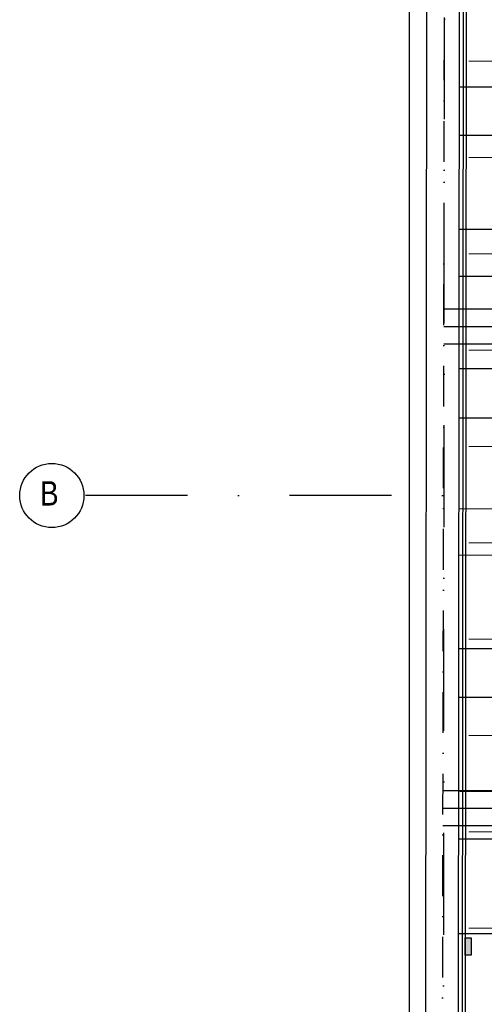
# Model space of a CAD drawing. Header units: millimetres. Extents: x -32221 to 212500, y 31663 to 93766.
# Tile 70 of 256: x 13454 to 16346, y 51638 to 57771. Entities that reach past the tile are written whole.
import ezdxf

# ---------------------------------------------------------------- set-up
doc = ezdxf.new("R2010")
doc.units = ezdxf.units.MM
doc.linetypes.add('DASHDOTX2', pattern=[50.8, 25.4, -12.7, 0, -12.7])
for name, color, linetype in [('Freon sterowanie', 251, 'Continuous'), ('osie', 251, 'Continuous'), ('Sciany', 251, 'Continuous')]:
    doc.layers.add(name, color=color, linetype=linetype)
doc.layers.add('kasetony', color=251, linetype='Continuous', lineweight=5)
doc.styles.get("Standard").update_dxf_attribs({"font": 'ARIALN.TTF'})

msp = doc.modelspace()

# ---------------------------------------------------------------- hatches: boundary and pattern name
at = {"layer": 'Freon sterowanie'}
msp.add_hatch(color=256, dxfattribs=at).paths.add_polyline_path([(16262.975, 52052.989), (16226.782, 52052.989), (16226.782, 51943.175), (16262.975, 51943.175)])

# ---------------------------------------------------------------- linework, layer by layer
msp.add_lwpolyline([(16226.782, 51943.175), (16226.782, 52052.989), (16262.975, 52052.989), (16262.975, 51943.175)], close=True, dxfattribs=at)
at = {"layer": 'kasetony'}
for p, q in [((16250.147, 57512.853), (16850.147, 57512.853)), ((16850.147, 57512.853), (16250.147, 57512.853)), ((16250.147, 56912.853), (16850.147, 56912.853)), ((16850.147, 56912.853), (16250.147, 56912.853)), ((16250.147, 56312.853), (16850.147, 56312.853)), ((16850.147, 56312.853), (16250.147, 56312.853)), ((16250.147, 55712.853), (16850.147, 55712.853)), ((16850.147, 55712.853), (16250.147, 55712.853)), ((16250.147, 55112.853), (16850.147, 55112.853)), ((16850.147, 55112.853), (16250.147, 55112.853)), ((16250.147, 54512.853), (16850.147, 54512.853)), ((16850.147, 54512.853), (16250.147, 54512.853)), ((16250.147, 53912.853), (16850.147, 53912.853)), ((16850.147, 53912.853), (16250.147, 53912.853)), ((16250.147, 53312.853), (16850.147, 53312.853)), ((16850.147, 53312.853), (16250.147, 53312.853)), ((16250.147, 52712.853), (16850.147, 52712.853)), ((16850.147, 52712.853), (16250.147, 52712.853)), ((16250.147, 52112.853), (16850.147, 52112.853)), ((16850.147, 52112.853), (16250.147, 52112.853))]:
    msp.add_line(p, q, dxfattribs=at)
at = {"layer": 'osie', "linetype": 'DASHDOTX2', "ltscale": 25}
for p, q in [((16077.737, 33019.002), (16101.37, 62731.446)), ((29738.966, 54807.176), (13854.161, 54807.176))]:
    msp.add_line(p, q, dxfattribs=at)
at = {"layer": 'osie'}
for p, q in [((16094.26, 55969.721), (26326.281, 55969.721)), ((26296.574, 55749.721), (16093.86, 55749.721)), ((16088.807, 52969.721), (25921.181, 52969.721)), ((25891.474, 52749.721), (16088.407, 52749.721))]:
    msp.add_line(p, q, dxfattribs=at)
at = {"layer": 'osie', "linetype": 'DASHDOTX2', "ltscale": 20}
for p, q in [((16094.06, 55859.721), (26311.428, 55859.721)), ((16088.607, 52859.721), (25906.327, 52859.721))]:
    msp.add_line(p, q, dxfattribs=at)
at = {"layer": 'osie'}
msp.add_circle((13654.161, 54807.176), 200, dxfattribs=at)
at = {"layer": 'Sciany', "linetype": 'DASHDOTX2', "ltscale": 10}
msp.add_line((16079.301, 47739.724), (16104.962, 61857.756), dxfattribs=at)
at = {"layer": 'Sciany'}
for p, q in [((16224.689, 48463.893), (16236.804, 60239.711)), ((15877.701, 60205.691), (15877.701, 47550.363)), ((15976.79, 47550.264), (15989.402, 60203.485)), ((16181.465, 47841.955), (16193.779, 60197.57)), ((16207.651, 48472.391), (16219.337, 60223.117)), ((22860.697, 57335.192), (16190.942, 57350.908)), ((17663.243, 57049.013), (16190.643, 57050.481)), ((22852.799, 56449.492), (16190.059, 56465.185)), ((17663.833, 56170.681), (16189.767, 56172.15)), ((22864.705, 55580.983), (16189.194, 55596.704)), ((17666.043, 55288.44), (16188.888, 55289.912)), ((22857.641, 54708.228), (16188.324, 54723.936)), ((17658.794, 54433.424), (16188.036, 54434.89)), ((22857.428, 53836.61), (16187.455, 53852.32)), ((17658.851, 53547.541), (16187.153, 53549.008)), ((22868.285, 52948.542), (16194.336, 52964.261)), ((17659.312, 52666.135), (16186.274, 52667.603)), ((22811.611, 52062.391), (16185.687, 52077.997))]:
    msp.add_line(p, q, dxfattribs=at)

# ---------------------------------------------------------------- texts
at = {"layer": 'osie'}
msp.add_text('B', height=151.314, dxfattribs=at).set_placement((13580.715, 54745.085))

doc.saveas('drawing.dxf')
